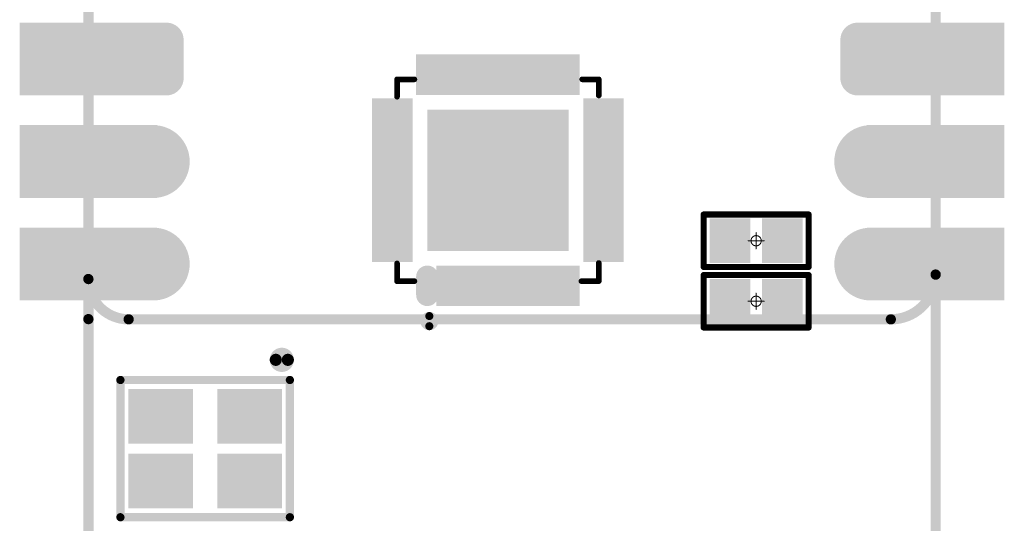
# Model space of a CAD drawing. Header units: millimetres. Extents: x 147.2 to 171.6, y 52.1 to 124.3.
# Tile 2 of 9: x 147.2 to 171.6, y 68.2 to 80.6. Entities that reach past the tile are written whole.
import ezdxf

# ---------------------------------------------------------------- set-up
doc = ezdxf.new("R2010")
doc.units = ezdxf.units.MM
for name, color, linetype in [('BottomLayer', 5, 'Continuous'), ('BottomOverlay', 54, 'Continuous'), ('BottomPaste', 16, 'Continuous'), ('BottomSolder', 6, 'Continuous'), ('KeepOutLayer', 6, 'Continuous'), ('Mechanical1', 6, 'Continuous'), ('Mechanical15', 56, 'Continuous'), ('MidLayer1', 16, 'Continuous'), ('MidLayer2', 76, 'Continuous'), ('MidLayer3', 90, 'Continuous'), ('MidLayer4', 156, 'Continuous'), ('MultiLayer', 9, 'Continuous'), ('PadHoleLayer', 156, 'Continuous'), ('TopLayer', 1, 'Continuous'), ('TopSolder', 216, 'Continuous')]:
    doc.layers.add(name, color=color, linetype=linetype)

# ---------------------------------------------------------------- blocks, each defined once
blk = doc.blocks.new('P_________1')
at = {"layer": 'BottomLayer'}
for points, const_width in [([(-9.29, 24.13, 1), (-8.49, 24.13, 1)], 0.8), ([(8.49, 24.13, 1), (9.29, 24.13, 1)], 0.8), ([(-9.29, 21.59, 1), (-8.49, 21.59, 1)], 0.8), ([(8.49, 21.59, 1), (9.29, 21.59, 1)], 0.8), ([(-9.377, 19.525, 1), (-9.052, 19.525, 1)], 0.325), ([(-8.727, 19.525, 1), (-8.402, 19.525, 1)], 0.325), ([(8.403, 19.525, 1), (8.728, 19.525, 1)], 0.325), ([(9.053, 19.525, 1), (9.378, 19.525, 1)], 0.325), ([(-9.377, 18.575, 1), (-9.052, 18.575, 1)], 0.325), ([(-8.727, 18.575, 1), (-8.402, 18.575, 1)], 0.325), ([(8.403, 18.575, 1), (8.728, 18.575, 1)], 0.325), ([(9.053, 18.575, 1), (9.378, 18.575, 1)], 0.325)]:
    blk.add_lwpolyline(points, format="xyb", close=True, dxfattribs=dict(at, const_width=const_width))
for points in [[(-12.1, 23.33), (-8.9, 23.33), (-12.1, 24.93), (-8.9, 24.93)], [(8.9, 23.33), (12.1, 23.33), (8.9, 24.93), (12.1, 24.93)], [(-12.1, 20.79), (-8.9, 20.79), (-12.1, 22.39), (-8.9, 22.39)], [(8.9, 20.79), (12.1, 20.79), (8.9, 22.39), (12.1, 22.39)], [(-12.1, 18.25), (-8.9, 18.25), (-12.1, 19.85), (-8.9, 19.85)], [(-8.565, 18.25), (-8.565, 19.85), (-9.215, 18.25), (-9.215, 19.85)], [(9.215, 18.25), (9.215, 19.85), (8.565, 18.25), (8.565, 19.85)], [(8.9, 18.25), (12.1, 18.25), (8.9, 19.85), (12.1, 19.85)], [(-8.24, 18.575), (-8.24, 19.525), (-9.54, 18.575), (-9.54, 19.525)], [(9.54, 18.575), (9.54, 19.525), (8.24, 18.575), (8.24, 19.525)]]:
    blk.add_solid(points, dxfattribs=at)
at = {"layer": 'BottomSolder'}
for points, const_width in [([(-9.341, 24.13, 1), (-8.439, 24.13, 1)], 0.902), ([(8.439, 24.13, 1), (9.341, 24.13, 1)], 0.902), ([(-9.341, 21.59, 1), (-8.439, 21.59, 1)], 0.902), ([(8.439, 21.59, 1), (9.341, 21.59, 1)], 0.902), ([(-9.428, 19.525, 1), (-9.002, 19.525, 1)], 0.427), ([(-8.778, 19.525, 1), (-8.352, 19.525, 1)], 0.427), ([(8.352, 19.525, 1), (8.778, 19.525, 1)], 0.427), ([(9.002, 19.525, 1), (9.428, 19.525, 1)], 0.427), ([(-9.428, 18.575, 1), (-9.002, 18.575, 1)], 0.427), ([(-8.778, 18.575, 1), (-8.352, 18.575, 1)], 0.427), ([(8.352, 18.575, 1), (8.778, 18.575, 1)], 0.427), ([(9.002, 18.575, 1), (9.428, 18.575, 1)], 0.427)]:
    blk.add_lwpolyline(points, format="xyb", close=True, dxfattribs=dict(at, const_width=const_width))
for points in [[(-12.202, 23.228), (-8.798, 23.228), (-12.202, 25.032), (-8.798, 25.032)], [(8.798, 23.228), (12.202, 23.228), (8.798, 25.032), (12.202, 25.032)], [(-12.202, 20.688), (-8.798, 20.688), (-12.202, 22.492), (-8.798, 22.492)], [(8.798, 20.688), (12.202, 20.688), (8.798, 22.492), (12.202, 22.492)], [(-12.202, 18.148), (-8.798, 18.148), (-12.202, 19.952), (-8.798, 19.952)], [(-8.565, 18.148), (-8.565, 19.952), (-9.215, 18.148), (-9.215, 19.952)], [(9.215, 18.148), (9.215, 19.952), (8.565, 18.148), (8.565, 19.952)], [(8.798, 18.148), (12.202, 18.148), (8.798, 19.952), (12.202, 19.952)], [(-8.138, 18.575), (-8.138, 19.525), (-9.642, 18.575), (-9.642, 19.525)], [(9.642, 18.575), (9.642, 19.525), (8.138, 18.575), (8.138, 19.525)]]:
    blk.add_solid(points, dxfattribs=at)
at = {"layer": 'Mechanical1', "const_width": 0.254}
for points in [[(-10.5, 24.39, -0.414214), (-9.39, 25.5)], [(9.5, 25.5, -0.414214), (10.5, 24.5)]]:
    blk.add_lwpolyline(points, format="xyb", dxfattribs=at)
for points in [[(9.5, 25.5), (-9.39, 25.5)], [(-10.5, 24.39), (-10.5, -24.5)], [(10.5, 24.5), (10.5, -24.5)]]:
    blk.add_lwpolyline(points, dxfattribs=at)
at = {"layer": 'Mechanical1', "const_width": 0.127}
for points in [[(-9.453, 25.5, 1), (-9.326, 25.5, 1)], [(-9.453, 25.5, 1), (-9.326, 25.5, 1)], [(9.437, 25.5, 1), (9.564, 25.5, 1)], [(9.437, 25.5, 1), (9.564, 25.5, 1)], [(-10.563, 24.39, 1), (-10.436, 24.39, 1)], [(-10.563, 24.39, 1), (-10.436, 24.39, 1)], [(10.437, 24.5, 1), (10.564, 24.5, 1)], [(10.437, 24.5, 1), (10.564, 24.5, 1)]]:
    blk.add_lwpolyline(points, format="xyb", close=True, dxfattribs=at)
at = {"layer": 'MidLayer1'}
for points, const_width in [([(-9.29, 24.13, 1), (-8.49, 24.13, 1)], 0.8), ([(8.49, 24.13, 1), (9.29, 24.13, 1)], 0.8), ([(-9.29, 21.59, 1), (-8.49, 21.59, 1)], 0.8), ([(8.49, 21.59, 1), (9.29, 21.59, 1)], 0.8), ([(-9.377, 19.525, 1), (-9.052, 19.525, 1)], 0.325), ([(-8.727, 19.525, 1), (-8.402, 19.525, 1)], 0.325), ([(8.403, 19.525, 1), (8.728, 19.525, 1)], 0.325), ([(9.053, 19.525, 1), (9.378, 19.525, 1)], 0.325), ([(-9.377, 18.575, 1), (-9.052, 18.575, 1)], 0.325), ([(-8.727, 18.575, 1), (-8.402, 18.575, 1)], 0.325), ([(8.403, 18.575, 1), (8.728, 18.575, 1)], 0.325), ([(9.053, 18.575, 1), (9.378, 18.575, 1)], 0.325)]:
    blk.add_lwpolyline(points, format="xyb", close=True, dxfattribs=dict(at, const_width=const_width))
for points in [[(-12.1, 23.33), (-8.9, 23.33), (-12.1, 24.93), (-8.9, 24.93)], [(8.9, 23.33), (12.1, 23.33), (8.9, 24.93), (12.1, 24.93)], [(-12.1, 20.79), (-8.9, 20.79), (-12.1, 22.39), (-8.9, 22.39)], [(8.9, 20.79), (12.1, 20.79), (8.9, 22.39), (12.1, 22.39)], [(-12.1, 18.25), (-8.9, 18.25), (-12.1, 19.85), (-8.9, 19.85)], [(-8.565, 18.25), (-8.565, 19.85), (-9.215, 18.25), (-9.215, 19.85)], [(9.215, 18.25), (9.215, 19.85), (8.565, 18.25), (8.565, 19.85)], [(8.9, 18.25), (12.1, 18.25), (8.9, 19.85), (12.1, 19.85)], [(-8.24, 18.575), (-8.24, 19.525), (-9.54, 18.575), (-9.54, 19.525)], [(9.54, 18.575), (9.54, 19.525), (8.24, 18.575), (8.24, 19.525)]]:
    blk.add_solid(points, dxfattribs=at)
at = {"layer": 'MidLayer2'}
for points, const_width in [([(-9.29, 24.13, 1), (-8.49, 24.13, 1)], 0.8), ([(8.49, 24.13, 1), (9.29, 24.13, 1)], 0.8), ([(-9.29, 21.59, 1), (-8.49, 21.59, 1)], 0.8), ([(8.49, 21.59, 1), (9.29, 21.59, 1)], 0.8), ([(-9.377, 19.525, 1), (-9.052, 19.525, 1)], 0.325), ([(-8.727, 19.525, 1), (-8.402, 19.525, 1)], 0.325), ([(8.403, 19.525, 1), (8.728, 19.525, 1)], 0.325), ([(9.053, 19.525, 1), (9.378, 19.525, 1)], 0.325), ([(-9.377, 18.575, 1), (-9.052, 18.575, 1)], 0.325), ([(-8.727, 18.575, 1), (-8.402, 18.575, 1)], 0.325), ([(8.403, 18.575, 1), (8.728, 18.575, 1)], 0.325), ([(9.053, 18.575, 1), (9.378, 18.575, 1)], 0.325)]:
    blk.add_lwpolyline(points, format="xyb", close=True, dxfattribs=dict(at, const_width=const_width))
for points in [[(-12.1, 23.33), (-8.9, 23.33), (-12.1, 24.93), (-8.9, 24.93)], [(8.9, 23.33), (12.1, 23.33), (8.9, 24.93), (12.1, 24.93)], [(-12.1, 20.79), (-8.9, 20.79), (-12.1, 22.39), (-8.9, 22.39)], [(8.9, 20.79), (12.1, 20.79), (8.9, 22.39), (12.1, 22.39)], [(-12.1, 18.25), (-8.9, 18.25), (-12.1, 19.85), (-8.9, 19.85)], [(-8.565, 18.25), (-8.565, 19.85), (-9.215, 18.25), (-9.215, 19.85)], [(9.215, 18.25), (9.215, 19.85), (8.565, 18.25), (8.565, 19.85)], [(8.9, 18.25), (12.1, 18.25), (8.9, 19.85), (12.1, 19.85)], [(-8.24, 18.575), (-8.24, 19.525), (-9.54, 18.575), (-9.54, 19.525)], [(9.54, 18.575), (9.54, 19.525), (8.24, 18.575), (8.24, 19.525)]]:
    blk.add_solid(points, dxfattribs=at)
at = {"layer": 'MidLayer3'}
for points, const_width in [([(-9.29, 24.13, 1), (-8.49, 24.13, 1)], 0.8), ([(8.49, 24.13, 1), (9.29, 24.13, 1)], 0.8), ([(-9.29, 21.59, 1), (-8.49, 21.59, 1)], 0.8), ([(8.49, 21.59, 1), (9.29, 21.59, 1)], 0.8), ([(-9.377, 19.525, 1), (-9.052, 19.525, 1)], 0.325), ([(-8.727, 19.525, 1), (-8.402, 19.525, 1)], 0.325), ([(8.403, 19.525, 1), (8.728, 19.525, 1)], 0.325), ([(9.053, 19.525, 1), (9.378, 19.525, 1)], 0.325), ([(-9.377, 18.575, 1), (-9.052, 18.575, 1)], 0.325), ([(-8.727, 18.575, 1), (-8.402, 18.575, 1)], 0.325), ([(8.403, 18.575, 1), (8.728, 18.575, 1)], 0.325), ([(9.053, 18.575, 1), (9.378, 18.575, 1)], 0.325)]:
    blk.add_lwpolyline(points, format="xyb", close=True, dxfattribs=dict(at, const_width=const_width))
for points in [[(-12.1, 23.33), (-8.9, 23.33), (-12.1, 24.93), (-8.9, 24.93)], [(8.9, 23.33), (12.1, 23.33), (8.9, 24.93), (12.1, 24.93)], [(-12.1, 20.79), (-8.9, 20.79), (-12.1, 22.39), (-8.9, 22.39)], [(8.9, 20.79), (12.1, 20.79), (8.9, 22.39), (12.1, 22.39)], [(-12.1, 18.25), (-8.9, 18.25), (-12.1, 19.85), (-8.9, 19.85)], [(-8.565, 18.25), (-8.565, 19.85), (-9.215, 18.25), (-9.215, 19.85)], [(9.215, 18.25), (9.215, 19.85), (8.565, 18.25), (8.565, 19.85)], [(8.9, 18.25), (12.1, 18.25), (8.9, 19.85), (12.1, 19.85)], [(-8.24, 18.575), (-8.24, 19.525), (-9.54, 18.575), (-9.54, 19.525)], [(9.54, 18.575), (9.54, 19.525), (8.24, 18.575), (8.24, 19.525)]]:
    blk.add_solid(points, dxfattribs=at)
at = {"layer": 'MidLayer4'}
for points, const_width in [([(-9.29, 24.13, 1), (-8.49, 24.13, 1)], 0.8), ([(8.49, 24.13, 1), (9.29, 24.13, 1)], 0.8), ([(-9.29, 21.59, 1), (-8.49, 21.59, 1)], 0.8), ([(8.49, 21.59, 1), (9.29, 21.59, 1)], 0.8), ([(-9.377, 19.525, 1), (-9.052, 19.525, 1)], 0.325), ([(-8.727, 19.525, 1), (-8.402, 19.525, 1)], 0.325), ([(8.403, 19.525, 1), (8.728, 19.525, 1)], 0.325), ([(9.053, 19.525, 1), (9.378, 19.525, 1)], 0.325), ([(-9.377, 18.575, 1), (-9.052, 18.575, 1)], 0.325), ([(-8.727, 18.575, 1), (-8.402, 18.575, 1)], 0.325), ([(8.403, 18.575, 1), (8.728, 18.575, 1)], 0.325), ([(9.053, 18.575, 1), (9.378, 18.575, 1)], 0.325)]:
    blk.add_lwpolyline(points, format="xyb", close=True, dxfattribs=dict(at, const_width=const_width))
for points in [[(-12.1, 23.33), (-8.9, 23.33), (-12.1, 24.93), (-8.9, 24.93)], [(8.9, 23.33), (12.1, 23.33), (8.9, 24.93), (12.1, 24.93)], [(-12.1, 20.79), (-8.9, 20.79), (-12.1, 22.39), (-8.9, 22.39)], [(8.9, 20.79), (12.1, 20.79), (8.9, 22.39), (12.1, 22.39)], [(-12.1, 18.25), (-8.9, 18.25), (-12.1, 19.85), (-8.9, 19.85)], [(-8.565, 18.25), (-8.565, 19.85), (-9.215, 18.25), (-9.215, 19.85)], [(9.215, 18.25), (9.215, 19.85), (8.565, 18.25), (8.565, 19.85)], [(8.9, 18.25), (12.1, 18.25), (8.9, 19.85), (12.1, 19.85)], [(-8.24, 18.575), (-8.24, 19.525), (-9.54, 18.575), (-9.54, 19.525)], [(9.54, 18.575), (9.54, 19.525), (8.24, 18.575), (8.24, 19.525)]]:
    blk.add_solid(points, dxfattribs=at)
at = {"layer": 'MultiLayer'}
for points, const_width in [([(-9.29, 24.13, 1), (-8.49, 24.13, 1)], 0.8), ([(8.49, 24.13, 1), (9.29, 24.13, 1)], 0.8), ([(-9.29, 21.59, 1), (-8.49, 21.59, 1)], 0.8), ([(8.49, 21.59, 1), (9.29, 21.59, 1)], 0.8), ([(-9.377, 19.525, 1), (-9.052, 19.525, 1)], 0.325), ([(-8.727, 19.525, 1), (-8.402, 19.525, 1)], 0.325), ([(8.403, 19.525, 1), (8.728, 19.525, 1)], 0.325), ([(9.053, 19.525, 1), (9.378, 19.525, 1)], 0.325), ([(-9.377, 18.575, 1), (-9.052, 18.575, 1)], 0.325), ([(-8.727, 18.575, 1), (-8.402, 18.575, 1)], 0.325), ([(8.403, 18.575, 1), (8.728, 18.575, 1)], 0.325), ([(9.053, 18.575, 1), (9.378, 18.575, 1)], 0.325)]:
    blk.add_lwpolyline(points, format="xyb", close=True, dxfattribs=dict(at, const_width=const_width))
for points in [[(-12.1, 23.33), (-8.9, 23.33), (-12.1, 24.93), (-8.9, 24.93)], [(8.9, 23.33), (12.1, 23.33), (8.9, 24.93), (12.1, 24.93)], [(-12.1, 20.79), (-8.9, 20.79), (-12.1, 22.39), (-8.9, 22.39)], [(8.9, 20.79), (12.1, 20.79), (8.9, 22.39), (12.1, 22.39)], [(-12.1, 18.25), (-8.9, 18.25), (-12.1, 19.85), (-8.9, 19.85)], [(-8.565, 18.25), (-8.565, 19.85), (-9.215, 18.25), (-9.215, 19.85)], [(9.215, 18.25), (9.215, 19.85), (8.565, 18.25), (8.565, 19.85)], [(8.9, 18.25), (12.1, 18.25), (8.9, 19.85), (12.1, 19.85)], [(-8.24, 18.575), (-8.24, 19.525), (-9.54, 18.575), (-9.54, 19.525)], [(9.54, 18.575), (9.54, 19.525), (8.24, 18.575), (8.24, 19.525)]]:
    blk.add_solid(points, dxfattribs=at)
at = {"layer": 'PadHoleLayer', "const_width": 0.5}
for points in [[(-10.75, 24.13, 1), (-10.25, 24.13, 1)], [(-9.14, 24.13, 1), (-8.64, 24.13, 1)], [(8.64, 24.13, 1), (9.14, 24.13, 1)], [(10.25, 24.13, 1), (10.75, 24.13, 1)], [(-10.75, 21.59, 1), (-10.25, 21.59, 1)], [(-9.14, 21.59, 1), (-8.64, 21.59, 1)], [(8.64, 21.59, 1), (9.14, 21.59, 1)], [(10.25, 21.59, 1), (10.75, 21.59, 1)], [(-10.75, 19.05, 1), (-10.25, 19.05, 1)], [(-9.14, 19.05, 1), (-8.64, 19.05, 1)], [(8.64, 19.05, 1), (9.14, 19.05, 1)], [(10.25, 19.05, 1), (10.75, 19.05, 1)]]:
    blk.add_lwpolyline(points, format="xyb", close=True, dxfattribs=at)
at = {"layer": 'TopLayer'}
for points, const_width in [([(-9.29, 24.13, 1), (-8.49, 24.13, 1)], 0.8), ([(8.49, 24.13, 1), (9.29, 24.13, 1)], 0.8), ([(-9.29, 21.59, 1), (-8.49, 21.59, 1)], 0.8), ([(8.49, 21.59, 1), (9.29, 21.59, 1)], 0.8), ([(-9.377, 19.525, 1), (-9.052, 19.525, 1)], 0.325), ([(-8.727, 19.525, 1), (-8.402, 19.525, 1)], 0.325), ([(8.403, 19.525, 1), (8.728, 19.525, 1)], 0.325), ([(9.053, 19.525, 1), (9.378, 19.525, 1)], 0.325), ([(-9.377, 18.575, 1), (-9.052, 18.575, 1)], 0.325), ([(-8.727, 18.575, 1), (-8.402, 18.575, 1)], 0.325), ([(8.403, 18.575, 1), (8.728, 18.575, 1)], 0.325), ([(9.053, 18.575, 1), (9.378, 18.575, 1)], 0.325)]:
    blk.add_lwpolyline(points, format="xyb", close=True, dxfattribs=dict(at, const_width=const_width))
for points in [[(-12.1, 23.33), (-8.9, 23.33), (-12.1, 24.93), (-8.9, 24.93)], [(8.9, 23.33), (12.1, 23.33), (8.9, 24.93), (12.1, 24.93)], [(-12.1, 20.79), (-8.9, 20.79), (-12.1, 22.39), (-8.9, 22.39)], [(8.9, 20.79), (12.1, 20.79), (8.9, 22.39), (12.1, 22.39)], [(-12.1, 18.25), (-8.9, 18.25), (-12.1, 19.85), (-8.9, 19.85)], [(-8.565, 18.25), (-8.565, 19.85), (-9.215, 18.25), (-9.215, 19.85)], [(9.215, 18.25), (9.215, 19.85), (8.565, 18.25), (8.565, 19.85)], [(8.9, 18.25), (12.1, 18.25), (8.9, 19.85), (12.1, 19.85)], [(-8.24, 18.575), (-8.24, 19.525), (-9.54, 18.575), (-9.54, 19.525)], [(9.54, 18.575), (9.54, 19.525), (8.24, 18.575), (8.24, 19.525)]]:
    blk.add_solid(points, dxfattribs=at)
at = {"layer": 'TopSolder'}
for points, const_width in [([(-9.341, 24.13, 1), (-8.439, 24.13, 1)], 0.902), ([(8.439, 24.13, 1), (9.341, 24.13, 1)], 0.902), ([(-9.341, 21.59, 1), (-8.439, 21.59, 1)], 0.902), ([(8.439, 21.59, 1), (9.341, 21.59, 1)], 0.902), ([(-9.428, 19.525, 1), (-9.002, 19.525, 1)], 0.427), ([(-8.778, 19.525, 1), (-8.352, 19.525, 1)], 0.427), ([(8.352, 19.525, 1), (8.778, 19.525, 1)], 0.427), ([(9.002, 19.525, 1), (9.428, 19.525, 1)], 0.427), ([(-9.428, 18.575, 1), (-9.002, 18.575, 1)], 0.427), ([(-8.778, 18.575, 1), (-8.352, 18.575, 1)], 0.427), ([(8.352, 18.575, 1), (8.778, 18.575, 1)], 0.427), ([(9.002, 18.575, 1), (9.428, 18.575, 1)], 0.427)]:
    blk.add_lwpolyline(points, format="xyb", close=True, dxfattribs=dict(at, const_width=const_width))
for points in [[(-12.202, 23.228), (-8.798, 23.228), (-12.202, 25.032), (-8.798, 25.032)], [(8.798, 23.228), (12.202, 23.228), (8.798, 25.032), (12.202, 25.032)], [(-12.202, 20.688), (-8.798, 20.688), (-12.202, 22.492), (-8.798, 22.492)], [(8.798, 20.688), (12.202, 20.688), (8.798, 22.492), (12.202, 22.492)], [(-12.202, 18.148), (-8.798, 18.148), (-12.202, 19.952), (-8.798, 19.952)], [(-8.565, 18.148), (-8.565, 19.952), (-9.215, 18.148), (-9.215, 19.952)], [(9.215, 18.148), (9.215, 19.952), (8.565, 18.148), (8.565, 19.952)], [(8.798, 18.148), (12.202, 18.148), (8.798, 19.952), (12.202, 19.952)], [(-8.138, 18.575), (-8.138, 19.525), (-9.642, 18.575), (-9.642, 19.525)], [(9.642, 18.575), (9.642, 19.525), (8.138, 18.575), (8.138, 19.525)]]:
    blk.add_solid(points, dxfattribs=at)
blk = doc.blocks.new('R0603_B_22')
at = {"layer": 'BottomLayer'}
for points in [[(-1.05, -0.45), (-0.25, -0.45), (-1.05, 0.45), (-0.25, 0.45)], [(0.25, -0.45), (1.05, -0.45), (0.25, 0.45), (1.05, 0.45)]]:
    blk.add_solid(points, dxfattribs=at)
at = {"layer": 'BottomOverlay', "const_width": 0.152}
for points in [[(-1.3, 0.65), (-1.3, -0.65)], [(1.3, 0.65), (-1.3, 0.65)], [(1.3, 0.65), (1.3, -0.65)], [(1.3, -0.65), (-1.3, -0.65)]]:
    blk.add_lwpolyline(points, dxfattribs=at)
at = {"layer": 'BottomOverlay', "const_width": 0.076}
for points in [[(-1.338, 0.65, 1), (-1.262, 0.65, 1)], [(-1.338, 0.65, 1), (-1.262, 0.65, 1)], [(1.262, 0.65, 1), (1.338, 0.65, 1)], [(1.262, 0.65, 1), (1.338, 0.65, 1)], [(-1.338, -0.65, 1), (-1.262, -0.65, 1)], [(-1.338, -0.65, 1), (-1.262, -0.65, 1)], [(1.262, -0.65, 1), (1.338, -0.65, 1)], [(1.262, -0.65, 1), (1.338, -0.65, 1)]]:
    blk.add_lwpolyline(points, format="xyb", close=True, dxfattribs=at)
at = {"layer": 'BottomPaste'}
for points in [[(-1.05, -0.45), (-0.25, -0.45), (-1.05, 0.45), (-0.25, 0.45)], [(0.25, -0.45), (1.05, -0.45), (0.25, 0.45), (1.05, 0.45)]]:
    blk.add_solid(points, dxfattribs=at)
at = {"layer": 'BottomSolder'}
for points in [[(-1.152, -0.552), (-0.148, -0.552), (-1.152, 0.552), (-0.148, 0.552)], [(0.148, -0.552), (1.152, -0.552), (0.148, 0.552), (1.152, 0.552)]]:
    blk.add_solid(points, dxfattribs=at)
at = {"layer": 'Mechanical15', "const_width": 0.0254}
for points in [[(0.2, 0), (-0.2, 0)], [(0, 0.2), (0, -0.2)]]:
    blk.add_lwpolyline(points, dxfattribs=at)
at = {"layer": 'Mechanical15'}
for points, const_width in [([(-0.206, 0, 1), (-0.194, 0, 1)], 0.0127), ([(0.127, 0, 1), (-0.127, 0, 1)], 0.0254), ([(-0.133, 0, 1), (-0.121, 0, 1)], 0.0127), ([(-0.006, 0.2, 1), (0.006, 0.2, 1)], 0.0127), ([(0.121, 0, 1), (0.133, 0, 1)], 0.0127), ([(0.194, 0, 1), (0.206, 0, 1)], 0.0127), ([(-0.006, -0.2, 1), (0.006, -0.2, 1)], 0.0127)]:
    blk.add_lwpolyline(points, format="xyb", close=True, dxfattribs=dict(at, const_width=const_width))
blk = doc.blocks.new('R0603_B_29')
at = {"layer": 'BottomLayer'}
for points in [[(-1.05, -0.45), (-0.25, -0.45), (-1.05, 0.45), (-0.25, 0.45)], [(0.25, -0.45), (1.05, -0.45), (0.25, 0.45), (1.05, 0.45)]]:
    blk.add_solid(points, dxfattribs=at)
at = {"layer": 'BottomOverlay', "const_width": 0.152}
for points in [[(-1.3, 0.65), (-1.3, -0.65)], [(1.3, 0.65), (-1.3, 0.65)], [(1.3, 0.65), (1.3, -0.65)], [(1.3, -0.65), (-1.3, -0.65)]]:
    blk.add_lwpolyline(points, dxfattribs=at)
at = {"layer": 'BottomOverlay', "const_width": 0.076}
for points in [[(-1.338, 0.65, 1), (-1.262, 0.65, 1)], [(-1.338, 0.65, 1), (-1.262, 0.65, 1)], [(1.262, 0.65, 1), (1.338, 0.65, 1)], [(1.262, 0.65, 1), (1.338, 0.65, 1)], [(-1.338, -0.65, 1), (-1.262, -0.65, 1)], [(-1.338, -0.65, 1), (-1.262, -0.65, 1)], [(1.262, -0.65, 1), (1.338, -0.65, 1)], [(1.262, -0.65, 1), (1.338, -0.65, 1)]]:
    blk.add_lwpolyline(points, format="xyb", close=True, dxfattribs=at)
at = {"layer": 'BottomPaste'}
for points in [[(-1.05, -0.45), (-0.25, -0.45), (-1.05, 0.45), (-0.25, 0.45)], [(0.25, -0.45), (1.05, -0.45), (0.25, 0.45), (1.05, 0.45)]]:
    blk.add_solid(points, dxfattribs=at)
at = {"layer": 'BottomSolder'}
for points in [[(-1.152, -0.552), (-0.148, -0.552), (-1.152, 0.552), (-0.148, 0.552)], [(0.148, -0.552), (1.152, -0.552), (0.148, 0.552), (1.152, 0.552)]]:
    blk.add_solid(points, dxfattribs=at)
at = {"layer": 'Mechanical15', "const_width": 0.0254}
for points in [[(0.2, 0), (-0.2, 0)], [(0, 0.2), (0, -0.2)]]:
    blk.add_lwpolyline(points, dxfattribs=at)
at = {"layer": 'Mechanical15'}
for points, const_width in [([(-0.206, 0, 1), (-0.194, 0, 1)], 0.0127), ([(0.127, 0, 1), (-0.127, 0, 1)], 0.0254), ([(-0.133, 0, 1), (-0.121, 0, 1)], 0.0127), ([(-0.006, 0.2, 1), (0.006, 0.2, 1)], 0.0127), ([(0.121, 0, 1), (0.133, 0, 1)], 0.0127), ([(0.194, 0, 1), (0.206, 0, 1)], 0.0127), ([(-0.006, -0.2, 1), (0.006, -0.2, 1)], 0.0127)]:
    blk.add_lwpolyline(points, format="xyb", close=True, dxfattribs=dict(at, const_width=const_width))
blk = doc.blocks.new('QFN32_5R00X5R00X1R00_T_B_39')
at = {"layer": 'BottomLayer', "const_width": 0.35}
blk.add_lwpolyline([(-2.842, 1.75), (-2.392, 1.75)], dxfattribs=at)
at = {"layer": 'BottomLayer', "const_width": 0.175}
for points in [[(-2.93, 1.75, 1), (-2.755, 1.75, 1)], [(-2.48, 1.75, 1), (-2.305, 1.75, 1)]]:
    blk.add_lwpolyline(points, format="xyb", close=True, dxfattribs=at)
at = {"layer": 'BottomLayer'}
for points in [[(-1.577, 2.216), (-1.577, 3.016), (-1.927, 2.216), (-1.927, 3.016)], [(-1.077, 2.216), (-1.077, 3.016), (-1.427, 2.216), (-1.427, 3.016)], [(-0.577, 2.216), (-0.577, 3.016), (-0.927, 2.216), (-0.927, 3.016)], [(-0.077, 2.216), (-0.077, 3.016), (-0.427, 2.216), (-0.427, 3.016)], [(0.423, 2.216), (0.423, 3.016), (0.073, 2.216), (0.073, 3.016)], [(0.923, 2.216), (0.923, 3.016), (0.573, 2.216), (0.573, 3.016)], [(1.423, 2.216), (1.423, 3.016), (1.073, 2.216), (1.073, 3.016)], [(1.923, 2.216), (1.923, 3.016), (1.573, 2.216), (1.573, 3.016)], [(3.014, 1.575), (3.014, 1.925), (2.214, 1.575), (2.214, 1.925)], [(1.648, -1.65), (1.648, 1.65), (-1.652, -1.65), (-1.652, 1.65)], [(-2.217, 1.075), (-2.217, 1.425), (-3.017, 1.075), (-3.017, 1.425)], [(3.014, 1.075), (3.014, 1.425), (2.214, 1.075), (2.214, 1.425)], [(-2.217, 0.575), (-2.217, 0.925), (-3.017, 0.575), (-3.017, 0.925)], [(3.014, 0.575), (3.014, 0.925), (2.214, 0.575), (2.214, 0.925)], [(-2.217, 0.075), (-2.217, 0.425), (-3.017, 0.075), (-3.017, 0.425)], [(3.014, 0.075), (3.014, 0.425), (2.214, 0.075), (2.214, 0.425)], [(-2.217, -0.425), (-2.217, -0.075), (-3.017, -0.425), (-3.017, -0.075)], [(3.014, -0.425), (3.014, -0.075), (2.214, -0.425), (2.214, -0.075)], [(-2.217, -0.925), (-2.217, -0.575), (-3.017, -0.925), (-3.017, -0.575)], [(3.014, -0.925), (3.014, -0.575), (2.214, -0.925), (2.214, -0.575)], [(-2.217, -1.425), (-2.217, -1.075), (-3.017, -1.425), (-3.017, -1.075)], [(3.014, -1.425), (3.014, -1.075), (2.214, -1.425), (2.214, -1.075)], [(-2.217, -1.925), (-2.217, -1.575), (-3.017, -1.925), (-3.017, -1.575)], [(3.014, -1.925), (3.014, -1.575), (2.214, -1.925), (2.214, -1.575)], [(-1.577, -3.015), (-1.577, -2.215), (-1.927, -3.015), (-1.927, -2.215)], [(-1.077, -3.015), (-1.077, -2.215), (-1.427, -3.015), (-1.427, -2.215)], [(-0.577, -3.015), (-0.577, -2.215), (-0.927, -3.015), (-0.927, -2.215)], [(-0.077, -3.015), (-0.077, -2.215), (-0.427, -3.015), (-0.427, -2.215)], [(0.423, -3.015), (0.423, -2.215), (0.073, -3.015), (0.073, -2.215)], [(0.923, -3.015), (0.923, -2.215), (0.573, -3.015), (0.573, -2.215)], [(1.423, -3.015), (1.423, -2.215), (1.073, -3.015), (1.073, -2.215)], [(1.923, -3.015), (1.923, -2.215), (1.573, -3.015), (1.573, -2.215)]]:
    blk.add_solid(points, dxfattribs=at)
at = {"layer": 'BottomOverlay', "const_width": 0.14}
for points in [[(-2.502, 2.5), (-2.502, 2.07)], [(-2.502, 2.5), (-2.062, 2.5)], [(2.068, 2.5), (2.498, 2.5)], [(2.498, 2.5), (2.498, 2.07)], [(-2.502, -2.07), (-2.502, -2.5)], [(2.498, -2.09), (2.498, -2.5)], [(-2.502, -2.5), (-2.052, -2.5)], [(2.098, -2.5), (2.498, -2.5)]]:
    blk.add_lwpolyline(points, dxfattribs=at)
at = {"layer": 'BottomOverlay'}
for points, const_width in [([(-2.537, 2.5, 1), (-2.467, 2.5, 1)], 0.0698), ([(-2.537, 2.5, 1), (-2.467, 2.5, 1)], 0.0698), ([(-2.097, 2.5, 1), (-2.027, 2.5, 1)], 0.0698), ([(2.033, 2.5, 1), (2.103, 2.5, 1)], 0.0698), ([(2.463, 2.5, 1), (2.533, 2.5, 1)], 0.0698), ([(2.463, 2.5, 1), (2.533, 2.5, 1)], 0.0698), ([(-2.537, 2.07, 1), (-2.467, 2.07, 1)], 0.0698), ([(2.463, 2.07, 1), (2.533, 2.07, 1)], 0.0698), ([(-3.366, 1.7, 1), (-3.617, 1.7, 1)], 0.2), ([(-3.667, 1.7, 1), (-3.567, 1.7, 1)], 0.0999), ([(-3.416, 1.7, 1), (-3.317, 1.7, 1)], 0.0999), ([(-2.537, -2.07, 1), (-2.467, -2.07, 1)], 0.0698), ([(2.463, -2.09, 1), (2.533, -2.09, 1)], 0.0698), ([(-2.537, -2.5, 1), (-2.467, -2.5, 1)], 0.0698), ([(-2.537, -2.5, 1), (-2.467, -2.5, 1)], 0.0698), ([(-2.087, -2.5, 1), (-2.017, -2.5, 1)], 0.0698), ([(2.063, -2.5, 1), (2.133, -2.5, 1)], 0.0698), ([(2.463, -2.5, 1), (2.533, -2.5, 1)], 0.0698), ([(2.463, -2.5, 1), (2.533, -2.5, 1)], 0.0698)]:
    blk.add_lwpolyline(points, format="xyb", close=True, dxfattribs=dict(at, const_width=const_width))
at = {"layer": 'BottomPaste', "const_width": 0.35}
blk.add_lwpolyline([(-2.842, 1.75), (-2.392, 1.75)], dxfattribs=at)
at = {"layer": 'BottomPaste', "const_width": 0.175}
for points in [[(-2.93, 1.75, 1), (-2.755, 1.75, 1)], [(-2.48, 1.75, 1), (-2.305, 1.75, 1)]]:
    blk.add_lwpolyline(points, format="xyb", close=True, dxfattribs=at)
at = {"layer": 'BottomPaste'}
for points in [[(-1.577, 2.216), (-1.577, 3.016), (-1.927, 2.216), (-1.927, 3.016)], [(-1.077, 2.216), (-1.077, 3.016), (-1.427, 2.216), (-1.427, 3.016)], [(-0.577, 2.216), (-0.577, 3.016), (-0.927, 2.216), (-0.927, 3.016)], [(-0.077, 2.216), (-0.077, 3.016), (-0.427, 2.216), (-0.427, 3.016)], [(0.423, 2.216), (0.423, 3.016), (0.073, 2.216), (0.073, 3.016)], [(0.923, 2.216), (0.923, 3.016), (0.573, 2.216), (0.573, 3.016)], [(1.423, 2.216), (1.423, 3.016), (1.073, 2.216), (1.073, 3.016)], [(1.923, 2.216), (1.923, 3.016), (1.573, 2.216), (1.573, 3.016)], [(3.014, 1.575), (3.014, 1.925), (2.214, 1.575), (2.214, 1.925)], [(1.648, -1.65), (1.648, 1.65), (-1.652, -1.65), (-1.652, 1.65)], [(-2.217, 1.075), (-2.217, 1.425), (-3.017, 1.075), (-3.017, 1.425)], [(3.014, 1.075), (3.014, 1.425), (2.214, 1.075), (2.214, 1.425)], [(-2.217, 0.575), (-2.217, 0.925), (-3.017, 0.575), (-3.017, 0.925)], [(3.014, 0.575), (3.014, 0.925), (2.214, 0.575), (2.214, 0.925)], [(-2.217, 0.075), (-2.217, 0.425), (-3.017, 0.075), (-3.017, 0.425)], [(3.014, 0.075), (3.014, 0.425), (2.214, 0.075), (2.214, 0.425)], [(-2.217, -0.425), (-2.217, -0.075), (-3.017, -0.425), (-3.017, -0.075)], [(3.014, -0.425), (3.014, -0.075), (2.214, -0.425), (2.214, -0.075)], [(-2.217, -0.925), (-2.217, -0.575), (-3.017, -0.925), (-3.017, -0.575)], [(3.014, -0.925), (3.014, -0.575), (2.214, -0.925), (2.214, -0.575)], [(-2.217, -1.425), (-2.217, -1.075), (-3.017, -1.425), (-3.017, -1.075)], [(3.014, -1.425), (3.014, -1.075), (2.214, -1.425), (2.214, -1.075)], [(-2.217, -1.925), (-2.217, -1.575), (-3.017, -1.925), (-3.017, -1.575)], [(3.014, -1.925), (3.014, -1.575), (2.214, -1.925), (2.214, -1.575)], [(-1.577, -3.015), (-1.577, -2.215), (-1.927, -3.015), (-1.927, -2.215)], [(-1.077, -3.015), (-1.077, -2.215), (-1.427, -3.015), (-1.427, -2.215)], [(-0.577, -3.015), (-0.577, -2.215), (-0.927, -3.015), (-0.927, -2.215)], [(-0.077, -3.015), (-0.077, -2.215), (-0.427, -3.015), (-0.427, -2.215)], [(0.423, -3.015), (0.423, -2.215), (0.073, -3.015), (0.073, -2.215)], [(0.923, -3.015), (0.923, -2.215), (0.573, -3.015), (0.573, -2.215)], [(1.423, -3.015), (1.423, -2.215), (1.073, -3.015), (1.073, -2.215)], [(1.923, -3.015), (1.923, -2.215), (1.573, -3.015), (1.573, -2.215)]]:
    blk.add_solid(points, dxfattribs=at)
at = {"layer": 'BottomSolder', "const_width": 0.553}
blk.add_lwpolyline([(-2.842, 1.75), (-2.392, 1.75)], dxfattribs=at)
at = {"layer": 'BottomSolder', "const_width": 0.277}
for points in [[(-2.98, 1.75, 1), (-2.704, 1.75, 1)], [(-2.53, 1.75, 1), (-2.254, 1.75, 1)]]:
    blk.add_lwpolyline(points, format="xyb", close=True, dxfattribs=at)
at = {"layer": 'BottomSolder'}
for points in [[(-1.475, 2.114), (-1.475, 3.117), (-2.028, 2.114), (-2.028, 3.117)], [(-0.975, 2.114), (-0.975, 3.117), (-1.528, 2.114), (-1.528, 3.117)], [(-0.475, 2.114), (-0.475, 3.117), (-1.028, 2.114), (-1.028, 3.117)], [(0.025, 2.114), (0.025, 3.117), (-0.528, 2.114), (-0.528, 3.117)], [(0.525, 2.114), (0.525, 3.117), (-0.028, 2.114), (-0.028, 3.117)], [(1.025, 2.114), (1.025, 3.117), (0.472, 2.114), (0.472, 3.117)], [(1.525, 2.114), (1.525, 3.117), (0.972, 2.114), (0.972, 3.117)], [(2.025, 2.114), (2.025, 3.117), (1.472, 2.114), (1.472, 3.117)], [(3.115, 1.474), (3.115, 2.027), (2.112, 1.474), (2.112, 2.027)], [(1.75, -1.751), (1.75, 1.752), (-1.753, -1.751), (-1.753, 1.752)], [(-2.115, 0.974), (-2.115, 1.527), (-3.119, 0.974), (-3.119, 1.527)], [(3.115, 0.974), (3.115, 1.527), (2.112, 0.974), (2.112, 1.527)], [(-2.115, 0.474), (-2.115, 1.027), (-3.119, 0.474), (-3.119, 1.027)], [(3.115, 0.474), (3.115, 1.027), (2.112, 0.474), (2.112, 1.027)], [(-2.115, -0.026), (-2.115, 0.527), (-3.119, -0.026), (-3.119, 0.527)], [(3.115, -0.026), (3.115, 0.527), (2.112, -0.026), (2.112, 0.527)], [(-2.115, -0.526), (-2.115, 0.027), (-3.119, -0.526), (-3.119, 0.027)], [(3.115, -0.526), (3.115, 0.027), (2.112, -0.526), (2.112, 0.027)], [(-2.115, -1.026), (-2.115, -0.473), (-3.119, -1.026), (-3.119, -0.473)], [(3.115, -1.026), (3.115, -0.473), (2.112, -1.026), (2.112, -0.473)], [(-2.115, -1.526), (-2.115, -0.973), (-3.119, -1.526), (-3.119, -0.973)], [(3.115, -1.526), (3.115, -0.973), (2.112, -1.526), (2.112, -0.973)], [(-2.115, -2.026), (-2.115, -1.473), (-3.119, -2.026), (-3.119, -1.473)], [(3.115, -2.026), (3.115, -1.473), (2.112, -2.026), (2.112, -1.473)], [(-1.475, -3.117), (-1.475, -2.113), (-2.028, -3.117), (-2.028, -2.113)], [(-0.975, -3.117), (-0.975, -2.113), (-1.528, -3.117), (-1.528, -2.113)], [(-0.475, -3.117), (-0.475, -2.113), (-1.028, -3.117), (-1.028, -2.113)], [(0.025, -3.117), (0.025, -2.113), (-0.528, -3.117), (-0.528, -2.113)], [(0.525, -3.117), (0.525, -2.113), (-0.028, -3.117), (-0.028, -2.113)], [(1.025, -3.117), (1.025, -2.113), (0.472, -3.117), (0.472, -2.113)], [(1.525, -3.117), (1.525, -2.113), (0.972, -3.117), (0.972, -2.113)], [(2.025, -3.117), (2.025, -2.113), (1.472, -3.117), (1.472, -2.113)]]:
    blk.add_solid(points, dxfattribs=at)
blk = doc.blocks.new('SMD_3225_4P_B_41')
at = {"layer": 'BottomLayer'}
for points in [[(-1.8, 0.225), (-0.4, 0.225), (-1.8, 1.375), (-0.4, 1.375)], [(0.4, 0.225), (1.8, 0.225), (0.4, 1.375), (1.8, 1.375)], [(-1.8, -1.375), (-0.4, -1.375), (-1.8, -0.225), (-0.4, -0.225)], [(0.4, -1.375), (1.8, -1.375), (0.4, -0.225), (1.8, -0.225)]]:
    blk.add_solid(points, dxfattribs=at)
at = {"layer": 'BottomOverlay', "const_width": 0.203}
for points in [[(-2.1, 1.7), (-2.1, -1.7)], [(2.1, 1.7), (-2.1, 1.7)], [(2.1, 1.7), (2.1, -1.7)], [(2.1, -1.7), (-2.1, -1.7)]]:
    blk.add_lwpolyline(points, dxfattribs=at)
at = {"layer": 'BottomOverlay'}
for points, const_width in [([(-2.151, 1.7, 1), (-2.049, 1.7, 1)], 0.102), ([(-2.151, 1.7, 1), (-2.049, 1.7, 1)], 0.102), ([(2.049, 1.7, 1), (2.151, 1.7, 1)], 0.102), ([(2.049, 1.7, 1), (2.151, 1.7, 1)], 0.102), ([(-2.151, -1.7, 1), (-2.049, -1.7, 1)], 0.102), ([(-2.151, -1.7, 1), (-2.049, -1.7, 1)], 0.102), ([(2.049, -1.7, 1), (2.151, -1.7, 1)], 0.102), ([(2.049, -1.7, 1), (2.151, -1.7, 1)], 0.102), ([(-1.75, -2.2, 1), (-2.05, -2.2, 1)], 0.3), ([(-2.125, -2.2, 1), (-1.975, -2.2, 1)], 0.15), ([(-1.825, -2.2, 1), (-1.675, -2.2, 1)], 0.15)]:
    blk.add_lwpolyline(points, format="xyb", close=True, dxfattribs=dict(at, const_width=const_width))
at = {"layer": 'BottomPaste'}
for points in [[(-1.8, 0.225), (-0.4, 0.225), (-1.8, 1.375), (-0.4, 1.375)], [(0.4, 0.225), (1.8, 0.225), (0.4, 1.375), (1.8, 1.375)], [(-1.8, -1.375), (-0.4, -1.375), (-1.8, -0.225), (-0.4, -0.225)], [(0.4, -1.375), (1.8, -1.375), (0.4, -0.225), (1.8, -0.225)]]:
    blk.add_solid(points, dxfattribs=at)
at = {"layer": 'BottomSolder'}
for points in [[(-1.902, 0.123), (-0.298, 0.123), (-1.902, 1.477), (-0.298, 1.477)], [(0.298, 0.123), (1.902, 0.123), (0.298, 1.477), (1.902, 1.477)], [(-1.902, -1.477), (-0.298, -1.477), (-1.902, -0.123), (-0.298, -0.123)], [(0.298, -1.477), (1.902, -1.477), (0.298, -0.123), (1.902, -0.123)]]:
    blk.add_solid(points, dxfattribs=at)

msp = doc.modelspace()

# ---------------------------------------------------------------- linework, layer by layer
at = {"layer": 'KeepOutLayer', "const_width": 0.254}
for points in [[(148.885, 74.202), (148.885, 123.202)], [(169.885, 74.312), (169.885, 123.202)], [(169.885, 53.202), (169.885, 74.312)], [(148.885, 73.21), (148.885, 74.202)], [(148.885, 53.202), (148.885, 73.21)]]:
    msp.add_lwpolyline(points, dxfattribs=at)
at = {"layer": 'KeepOutLayer', "const_width": 0.127}
for points in [[(169.822, 74.312, 1), (169.949, 74.312, 1)], [(169.822, 74.312, 1), (169.949, 74.312, 1)], [(148.822, 74.202, 1), (148.949, 74.202, 1)], [(148.822, 74.202, 1), (148.949, 74.202, 1)], [(148.822, 73.21, 1), (148.949, 73.21, 1)], [(148.822, 73.21, 1), (148.949, 73.21, 1)]]:
    msp.add_lwpolyline(points, format="xyb", close=True, dxfattribs=at)

# ---------------------------------------------------------------- block references
for name, p, rotation in [('P_________1', (159.384, 98.704), 180), ('QFN32_5R00X5R00X1R00_T_B_39', (159.035, 76.652), 89.99999999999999), ('R0603_B_29', (165.435, 75.152), 180), ('R0603_B_22', (165.435, 73.652), 180), ('SMD_3225_4P_B_41', (151.779, 70.001), 180)]:
    msp.add_blockref(name, p, dxfattribs=dict(rotation=rotation))

doc.saveas('drawing.dxf')
